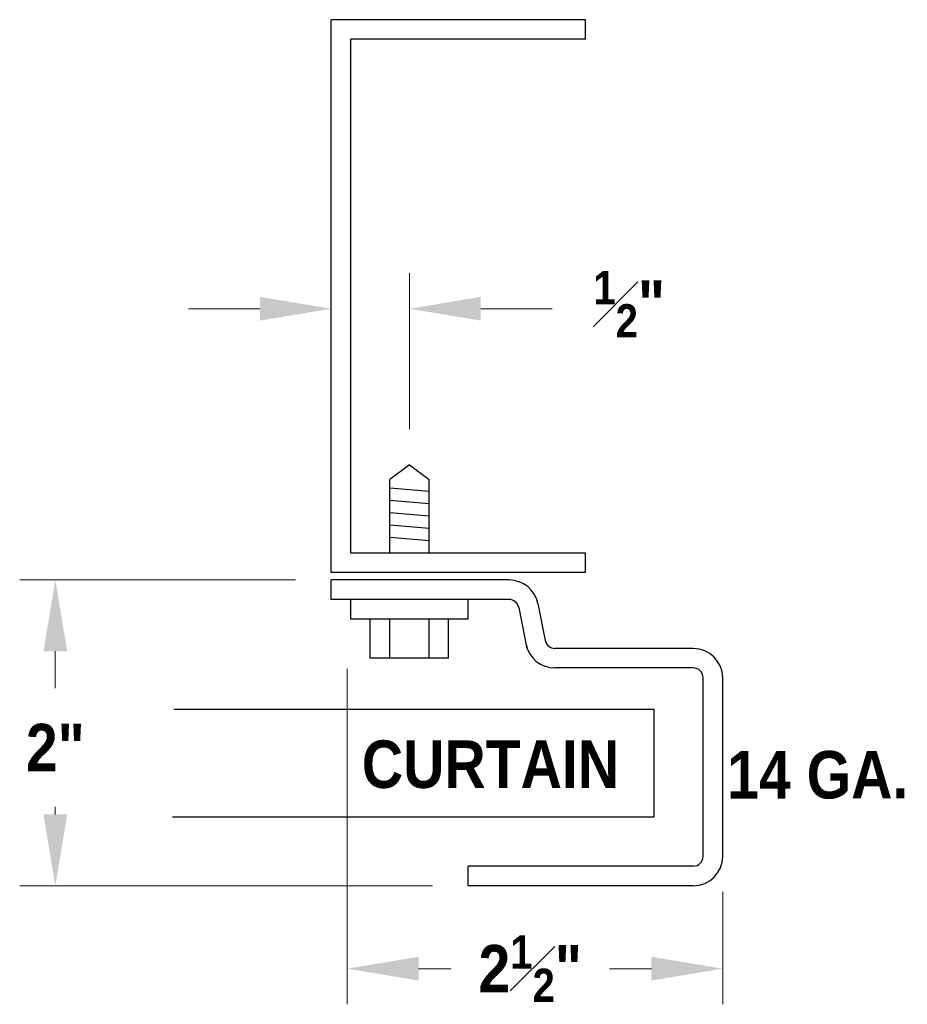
# Model space of a CAD drawing. Header units: inches. Extents: x 26215 to 26716, y 435 to 703.
# Tile 5 of 6: x 26666.04 to 26672.46, y 492.21 to 499.33. Entities that reach past the tile are written whole.
import ezdxf

# ---------------------------------------------------------------- set-up
doc = ezdxf.new("R2010")
doc.units = ezdxf.units.IN
doc.header["$MEASUREMENT"] = 0
doc.layers.add('A-ANNO-DIMS', color=1, linetype='Continuous', lineweight=9)
doc.layers.add('A-ANNO-NOTE', color=7, linetype='Continuous')
doc.layers.add('A-DETL-MCUT', color=2, linetype='Continuous')
doc.styles.add('BOLD', font='bold.shx', dxfattribs={"width": 0.9})
doc.dimstyles.new('DIM5.5', dxfattribs={"dimscale": 5.5, "dimtxt": 0.0625, "dimasz": 0.09375, "dimexe": 0.046875, "dimexo": 0.046875, "dimgap": 0.046875, "dimtad": 0, "dimdec": 4, "dimzin": 3, "dimdsep": 46, "dimlunit": 4, "dimtxsty": 'BOLD', "dimcen": 0.046875, "dimclrd": 256, "dimclre": 256, "dimclrt": 256, "dimaunit": 1, "dimazin": 0, "dimtfac": 0.7, "dimtdec": 4, "dimtofl": 0, "dimtmove": 2, "dimatfit": 3, "dimfxl": 1, "dimfrac": 1, "dimtolj": 1, "dimtzin": 0, "dimlwd": -1, "dimlwe": -1, "dimarcsym": 0})

# ---------------------------------------------------------------- blocks, each defined once
blk = doc.blocks.new('*D131')
at = {"layer": 'A-ANNO-DIMS', "transparency": 16777216}
for p, q in [((26668.4105, 494.637), (26668.4105, 492.2086)), ((26671.1266, 493.0213), (26671.1266, 492.2086)), ((26668.9261, 492.4664), (26669.1601, 492.4664)), ((26670.611, 492.4664), (26670.3079, 492.4664))]:
    blk.add_line(p, q, dxfattribs=at)
for points in [[(26668.9261, 492.5523), (26668.9261, 492.3805), (26668.4105, 492.4664)], [(26670.611, 492.5523), (26670.611, 492.3805), (26671.1266, 492.4664)]]:
    blk.add_solid(points, dxfattribs=at)
at = {"layer": 'Defpoints', "color": 0, "transparency": 16777216}
for p in [(26668.4105, 494.8948), (26671.1266, 493.2791), (26671.1266, 492.4664)]:
    blk.add_point(p, dxfattribs=at)
at = {"layer": 'A-ANNO-DIMS', "transparency": 16777216, "insert": (26669.734, 492.4664), "char_height": 0.34375, "attachment_point": 5, "style": 'BOLD'}
blk.add_mtext('\\A1;\\A1;{\\Fbold.shx;2\\H0.7x;\\S1#2;\\H1.429x;"}', dxfattribs=at)
blk = doc.blocks.new('*D132')
at = {"layer": 'A-ANNO-DIMS', "transparency": 16777216}
for p, q in [((26668.0363, 495.2796), (26666.0404, 495.2796)), ((26666.2982, 494.764), (26666.2982, 494.4966)), ((26666.2982, 493.5823), (26666.2982, 493.6368)), ((26669.0277, 493.0667), (26666.0404, 493.0667))]:
    blk.add_line(p, q, dxfattribs=at)
for points in [[(26666.2123, 494.764), (26666.3842, 494.764), (26666.2982, 495.2796)], [(26666.2123, 493.5823), (26666.3842, 493.5823), (26666.2982, 493.0667)]]:
    blk.add_solid(points, dxfattribs=at)
at = {"layer": 'Defpoints', "color": 0, "transparency": 16777216}
for p in [(26666.2982, 495.2796), (26668.2941, 495.2796), (26669.2855, 493.0667)]:
    blk.add_point(p, dxfattribs=at)
at = {"layer": 'A-ANNO-DIMS', "transparency": 16777216, "insert": (26666.2982, 494.0667), "char_height": 0.34375, "attachment_point": 5, "rotation": 0.01, "style": 'BOLD'}
blk.add_mtext('\\A1;{\\Fbold.shx;2"}', dxfattribs=at)
blk = doc.blocks.new('*D133')
at = {"layer": 'A-ANNO-DIMS', "transparency": 16777216}
for p, q in [((26668.2941, 496.4978), (26668.2941, 497.4995)), ((26668.8606, 496.3694), (26668.8606, 497.4995)), ((26667.7785, 497.2417), (26667.2628, 497.2417)), ((26669.3762, 497.2417), (26669.8918, 497.2417))]:
    blk.add_line(p, q, dxfattribs=at)
for points in [[(26667.7785, 497.3276), (26667.7785, 497.1558), (26668.2941, 497.2417)], [(26669.3762, 497.3276), (26669.3762, 497.1558), (26668.8606, 497.2417)]]:
    blk.add_solid(points, dxfattribs=at)
at = {"layer": 'Defpoints', "color": 0, "transparency": 16777216}
for p in [(26668.8606, 497.2417), (26668.2941, 496.24), (26668.8606, 496.1116)]:
    blk.add_point(p, dxfattribs=at)
at = {"layer": 'A-ANNO-DIMS', "transparency": 16777216, "insert": (26670.4506, 497.2749), "char_height": 0.34375, "attachment_point": 5, "style": 'BOLD'}
blk.add_mtext('\\A1;\\A1;{\\Fbold.shx;\\H0.7x;\\S1#2;\\H1.429x;"}', dxfattribs=at)

msp = doc.modelspace()

# ---------------------------------------------------------------- linework, layer by layer
at = {"layer": 'A-DETL-MCUT'}
for p, q in [((26670.13522, 499.3336), (26668.2941, 499.3336)), ((26668.2941, 495.3327), (26668.2941, 499.3336)), ((26670.13522, 499.19198), (26670.13522, 499.3336)), ((26668.43572, 495.47432), (26668.43572, 499.19198)), ((26670.13522, 499.19198), (26668.43572, 499.19198)), ((26668.8606, 496.11163), (26668.71897, 496.00542)), ((26668.8606, 496.11163), (26669.00222, 496.00542)), ((26668.71897, 495.47432), (26668.71897, 496.00542)), ((26669.00222, 495.47432), (26669.00222, 496.00542)), ((26669.00222, 495.91825), (26668.71897, 495.94303)), ((26669.00222, 495.8294), (26668.71897, 495.85418)), ((26669.00222, 495.74054), (26668.71897, 495.76533)), ((26669.00222, 495.65169), (26668.71897, 495.67647)), ((26669.00222, 495.56284), (26668.72005, 495.58752)), ((26670.13522, 495.47432), (26668.43572, 495.47432)), ((26670.13522, 495.3327), (26670.13522, 495.47432)), ((26670.13522, 495.3327), (26668.2941, 495.3327)), ((26668.2941, 495.13796), (26668.2941, 495.27959)), ((26669.58148, 495.27959), (26668.2941, 495.27959)), ((26669.58148, 495.13796), (26668.2941, 495.13796)), ((26668.43572, 494.99634), (26668.43572, 495.13796)), ((26669.28547, 494.99634), (26669.28547, 495.13796)), ((26669.65092, 495.08104), (26669.71035, 494.7839)), ((26669.7898, 495.10881), (26669.84339, 494.84082)), ((26669.28547, 494.99634), (26668.43572, 494.99634)), ((26668.57735, 494.71309), (26668.57735, 494.99634)), ((26668.71897, 494.71309), (26668.71897, 494.99634)), ((26669.00222, 494.71309), (26669.00222, 494.99634)), ((26669.14385, 494.71309), (26669.14385, 494.99634)), ((26670.91416, 494.7839), (26669.91283, 494.7839)), ((26669.14385, 494.71309), (26668.57735, 494.71309)), ((26670.91416, 494.64227), (26669.91283, 494.64227)), ((26670.98497, 493.27913), (26670.98497, 494.57146)), ((26671.1266, 493.27913), (26671.1266, 494.57146)), ((26670.63091, 494.34132), (26667.15494, 494.34132)), ((26670.63091, 493.56238), (26670.63091, 494.34132)), ((26670.63091, 493.56238), (26667.14525, 493.56238)), ((26670.91416, 493.20832), (26669.28547, 493.20832)), ((26669.28547, 493.0667), (26669.28547, 493.20832)), ((26670.91416, 493.0667), (26669.28547, 493.0667))]:
    msp.add_line(p, q, dxfattribs=at)
for centre, radius, start, end in [((26669.58148, 495.06715), 0.21244, 11.309932, 90), ((26669.58148, 495.06715), 0.07081, 11.309932, 90), ((26669.91283, 494.85471), 0.07081, 191.309932, 270), ((26669.91283, 494.85471), 0.21244, 191.309932, 270), ((26670.91416, 494.57146), 0.21244, 0, 90), ((26670.91416, 494.57146), 0.07081, 0, 90), ((26670.91416, 493.27913), 0.07081, 270, 0), ((26670.91416, 493.27913), 0.21244, 270, 0)]:
    msp.add_arc(centre, radius, start, end, dxfattribs=at)

# ---------------------------------------------------------------- texts
at = {"layer": 'A-ANNO-NOTE', "char_height": 0.34375, "attachment_point": 5, "rotation": 0.01, "style": 'BOLD'}
for s, insert in [('CURTAIN', (26669.44643, 493.94375)), ('14 GA.', (26671.81455, 493.86734))]:
    msp.add_mtext(s, dxfattribs=dict(at, insert=insert))

# ---------------------------------------------------------------- dimensions: what is measured, and where the dimension line sits
at = {"layer": 'A-ANNO-DIMS'}
for base, p1, p2, text, picture, middle in [((26668.8606, 497.2417), (26668.2941, 496.24003), (26668.8606, 496.11163), '\\A1;{\\Fbold.shx;\\H0.7x;\\S1#2;\\H1.429x;"}', '*D133', (26670.45065, 497.27488)), ((26671.1266, 492.4664), (26668.41047, 494.89482), (26671.1266, 493.27913), '\\A1;{\\Fbold.shx;2\\H0.7x;\\S1#2;\\H1.429x;"}', '*D131', (26669.73401, 492.4664))]:
    dim = msp.add_linear_dim(base=base, p1=p1, p2=p2, text=text, dimstyle='DIM5.5', dxfattribs=at)
    dim.commit()
    dim.dimension.update_dxf_attribs({"geometry": picture, "text_midpoint": middle, "dimtype": 160})
dim = msp.add_linear_dim(base=(26666.29824, 495.27959), p1=(26669.28547, 493.0667), p2=(26668.2941, 495.27959), angle=90, text='{\\Fbold.shx;2"}', dimstyle='DIM5.5', dxfattribs=at)
dim.commit()
dim.dimension.update_dxf_attribs({"geometry": '*D132', "text_midpoint": (26666.29824, 494.0667), "dimtype": 160, "text_rotation": 0.01})

doc.saveas('drawing.dxf')
